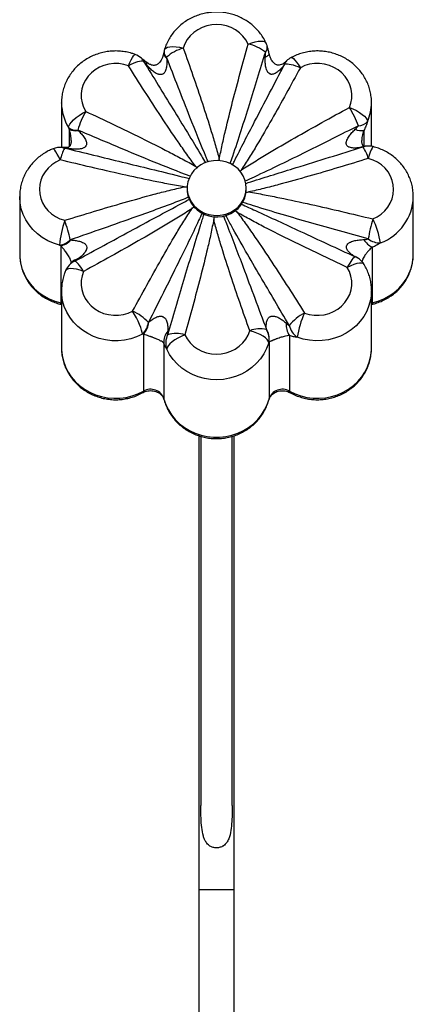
# Paper-space layout '_Posterior' of a CAD drawing. Header units: millimetres. Extents: x 61 to 361, y -728 to 828.
# Tile 2 of 3: x 111 to 311, y 50 to 550. Entities that reach past the tile are written whole.
import ezdxf

# ---------------------------------------------------------------- set-up
doc = ezdxf.new("R2010")
doc.units = ezdxf.units.MM

psp = doc.layouts.new('_Posterior')

# ---------------------------------------------------------------- linework, layer by layer
at = {"color": 7, "linetype": 'Continuous', "lineweight": 25}
for p, q in [((132.64, 508.26), (132.64, 485.5)), ((132.64, 507.99), (132.64, 508.26)), ((290.17, 486.11), (290.17, 508.26)), ((137.53, 489.07), (137.52, 489.28)), ((196.33, 465.53), (196.55, 465.06)), ((111.4, 460.54), (111.4, 431.31)), ((196.52, 465.14), (196.46, 465.27)), ((196.52, 464.9), (196.52, 464.17)), ((226.46, 462.88), (226.47, 462.85)), ((226.52, 464.17), (226.52, 464.9)), ((311.4, 431.31), (311.4, 460.54)), ((199.73, 455.22), (200.13, 455.05)), ((200.14, 455.07), (200.02, 455.12)), ((221.04, 453.32), (221.19, 453.67)), ((209.97, 450.16), (210.47, 450.34)), ((210.2, 450.26), (209.97, 450.16)), ((132.26, 435.53), (132.26, 406.47)), ((290.54, 434.78), (290.54, 406.47)), ((137.7, 426.98), (137.72, 427)), ((132.64, 412.81), (132.64, 383.59)), ((290.17, 413.08), (290.17, 412.81)), ((290.17, 383.59), (290.17, 412.81)), ((132.42, 405.76), (132.64, 405.7)), ((290.17, 405.69), (290.38, 405.76)), ((174.31, 390.71), (174.31, 361.65)), ((184.72, 385.95), (184.72, 357.64)), ((238.09, 386.7), (238.09, 357.64)), ((248.49, 389.96), (248.49, 361.65)), ((290.17, 383.24), (290.17, 383.59)), ((202.4, 339.04), (202.4, -708.09)), ((203.4, 338.7), (203.4, 151.05)), ((219.4, 151.07), (219.4, 338.76)), ((220.4, -708.09), (220.4, 339.01))]:
    psp.add_line(p, q, dxfattribs=at)
at = {"color": 8, "linetype": 'Continuous', "lineweight": 25}
for p, q in [((136.57, 494.9), (136.57, 485.88)), ((286.23, 494.14), (286.23, 486.1)), ((132.26, 406.47), (132.64, 406.37)), ((290.17, 406.37), (290.54, 406.47)), ((184.76, 357.31), (184.72, 357.64)), ((238.05, 357.31), (238.09, 357.64)), ((220.4, 108.1), (202.4, 108.1))]:
    psp.add_line(p, q, dxfattribs=at)
at = {"color": 7, "linetype": 'Continuous', "lineweight": 25, "flags": 128}
for points in [[(227.49, 538.08), (226.33, 540.18), (224.85, 542.1), (223.09, 543.81), (221.08, 545.25), (218.86, 546.41), (216.5, 547.26), (214.02, 547.78), (211.49, 547.97), (208.95, 547.81), (206.47, 547.31), (204.09, 546.48), (201.87, 545.34), (199.84, 543.91), (198.06, 542.22), (196.56, 540.31), (195.38, 538.22), (194.53, 536)], [(166.65, 527.03), (164.23, 527.75), (161.73, 528.13), (159.19, 528.18), (156.67, 527.88), (154.22, 527.24), (151.9, 526.28), (149.75, 525.02), (147.82, 523.48), (146.15, 521.7), (144.78, 519.72), (143.72, 517.56), (143.02, 515.29), (142.67, 512.95), (142.7, 510.59), (143.08, 508.25), (143.83, 505.99), (144.93, 503.86)], [(174.42, 529.21), (173.83, 529.33), (173.09, 529.33), (172.22, 529.21), (171.24, 528.98), (170.18, 528.64), (169.04, 528.19), (167.86, 527.65), (166.65, 527.03)], [(246.01, 527.79), (246.64, 527.94), (247.41, 527.97), (248.3, 527.9), (249.31, 527.73), (250.4, 527.45), (251.57, 527.08), (252.78, 526.62), (254.02, 526.07)], [(278.91, 505.85), (279.68, 508.1), (280.1, 510.43), (280.14, 512.8), (279.82, 515.14), (279.14, 517.42), (278.11, 519.58), (276.75, 521.58), (275.1, 523.37), (273.19, 524.93), (271.05, 526.21), (268.74, 527.19), (266.3, 527.85), (263.78, 528.17), (261.25, 528.15), (258.74, 527.78), (256.31, 527.09), (254.02, 526.07)], [(278.91, 505.85), (280.72, 505.1), (282.46, 504.24), (284.07, 503.31), (285.47, 502.33), (286.63, 501.34), (287.49, 500.39), (288.01, 499.51), (288.19, 498.73)], [(136.23, 495.6), (136.4, 496.4), (136.89, 497.35), (137.7, 498.41), (138.78, 499.53), (140.1, 500.68), (141.6, 501.82), (143.23, 502.89), (144.93, 503.86)], [(132.02, 479.17), (129.77, 478.08), (127.7, 476.71), (125.87, 475.07), (124.32, 473.2), (123.07, 471.14), (122.16, 468.93), (121.6, 466.62), (121.4, 464.27), (121.57, 461.91), (122.11, 459.6), (123, 457.38), (124.23, 455.31), (125.76, 453.43), (127.57, 451.77), (129.63, 450.38), (131.87, 449.27), (134.26, 448.48)], [(226.52, 464.9), (226.34, 467.03), (225.82, 469.12), (224.96, 471.1), (223.79, 472.94), (222.33, 474.59), (220.61, 476.01), (218.68, 477.17), (216.59, 478.04), (214.37, 478.61), (212.09, 478.86), (209.8, 478.77), (207.54, 478.37), (205.38, 477.64), (203.37, 476.62), (201.54, 475.33), (199.95, 473.79), (198.63, 472.04), (197.61, 470.12), (196.91, 468.08), (196.56, 465.97), (196.56, 463.83), (196.91, 461.72), (197.61, 459.68), (198.63, 457.77), (199.95, 456.02), (201.54, 454.48), (203.37, 453.18), (205.38, 452.16), (207.54, 451.44), (209.8, 451.03), (212.09, 450.95), (214.37, 451.2), (216.59, 451.76), (218.68, 452.64), (220.61, 453.8), (222.33, 455.22), (223.79, 456.87), (224.96, 458.71), (225.82, 460.69), (226.34, 462.77), (226.52, 464.9)], [(290.78, 449.21), (293.04, 450.3), (295.1, 451.67), (296.93, 453.31), (298.48, 455.18), (299.73, 457.24), (300.65, 459.45), (301.21, 461.75), (301.4, 464.11), (301.23, 466.47), (300.69, 468.78), (299.8, 471), (298.58, 473.07), (297.04, 474.95), (295.23, 476.61), (293.18, 478), (290.93, 479.11), (288.54, 479.9)], [(196.52, 464.17), (196.56, 463.1), (196.91, 460.99), (197.61, 458.95), (198.63, 457.04), (199.95, 455.29), (201.54, 453.75), (203.37, 452.45), (205.38, 451.43), (207.54, 450.71), (209.8, 450.3), (212.09, 450.22), (214.37, 450.46), (216.59, 451.03), (218.68, 451.91), (220.61, 453.07), (222.33, 454.49), (223.79, 456.14), (224.96, 457.98), (225.82, 459.96), (226.34, 462.04), (226.52, 464.17), (226.52, 464.17)], [(143.89, 422.53), (143.19, 423.62), (142.49, 424.61), (141.82, 425.49), (141.2, 426.25), (140.62, 426.85), (140.11, 427.3), (139.68, 427.58), (139.33, 427.69)], [(281.91, 429.94), (281.6, 429.79), (281.21, 429.48), (280.76, 428.99), (280.25, 428.36), (279.7, 427.57), (279.11, 426.66), (278.5, 425.64), (277.88, 424.52)], [(143.89, 422.53), (143.12, 420.28), (142.71, 417.95), (142.66, 415.58), (142.98, 413.24), (143.67, 410.96), (144.7, 408.8), (146.05, 406.8), (147.7, 405), (149.62, 403.45), (151.75, 402.17), (154.06, 401.19), (156.5, 400.53), (159.02, 400.21), (161.56, 400.23), (164.07, 400.59), (166.5, 401.29), (168.79, 402.31)], [(256.15, 401.35), (258.57, 400.63), (261.08, 400.24), (263.62, 400.2), (266.14, 400.5), (268.58, 401.14), (270.91, 402.1), (273.05, 403.36), (274.98, 404.89), (276.65, 406.68), (278.03, 408.66), (279.08, 410.81), (279.79, 413.09), (280.13, 415.43), (280.11, 417.79), (279.72, 420.13), (278.97, 422.39), (277.88, 424.52)], [(173.73, 390.56), (173.64, 391.43), (173.36, 392.58), (172.9, 393.96), (172.29, 395.52), (171.54, 397.2), (170.68, 398.93), (169.75, 400.66), (168.79, 402.31)], [(195.31, 390.3), (196.48, 388.2), (197.96, 386.28), (199.72, 384.57), (201.73, 383.13), (203.94, 381.97), (206.31, 381.12), (208.79, 380.59), (211.32, 380.41), (213.85, 380.57), (216.34, 381.07), (218.71, 381.9), (220.94, 383.04), (222.96, 384.47), (224.74, 386.16), (226.24, 388.06), (227.43, 390.16), (228.28, 392.38)], [(237.92, 386.26), (237.73, 387.02), (237.18, 387.85), (236.29, 388.71), (235.09, 389.57), (233.63, 390.4), (231.97, 391.16), (230.16, 391.83), (228.28, 392.38)], [(195.31, 390.3), (193.52, 389.51), (191.79, 388.62), (190.2, 387.65), (188.81, 386.64), (187.67, 385.63), (186.82, 384.66), (186.29, 383.77), (186.12, 382.98)], [(237.92, 386.26), (236.88, 383.41), (235.49, 380.7), (233.77, 378.15), (231.74, 375.81), (229.42, 373.71), (226.86, 371.88), (224.09, 370.33), (221.14, 369.11), (218.05, 368.21), (214.88, 367.65), (211.65, 367.45), (208.42, 367.6), (205.24, 368.1), (202.14, 368.95), (199.16, 370.12), (196.36, 371.62), (193.76, 373.41), (191.41, 375.47), (189.33, 377.78), (187.56, 380.29), (186.12, 382.98)], [(184.72, 357.64), (185.66, 354.82), (186.94, 352.12), (188.55, 349.58), (190.46, 347.22), (192.66, 345.09), (195.1, 343.21), (197.76, 341.6), (200.6, 340.28), (203.58, 339.28), (206.67, 338.6), (209.82, 338.26), (212.99, 338.26), (216.14, 338.6), (219.23, 339.28), (222.21, 340.28), (225.05, 341.6), (227.71, 343.21), (230.15, 345.09), (232.34, 347.22), (234.25, 349.58), (235.86, 352.12), (237.15, 354.82), (238.09, 357.64)]]:
    psp.add_lwpolyline(points, dxfattribs=at)
at = {"color": 8, "linetype": 'Continuous', "lineweight": 25, "flags": 128}
for points in [[(184.94, 535.17), (185.07, 535.47), (185.62, 536.02), (186.51, 536.42), (187.71, 536.67), (189.17, 536.75), (190.84, 536.66), (192.65, 536.41), (194.53, 536)], [(227.49, 538.08), (229.29, 538.72), (231.01, 539.2), (232.6, 539.5), (234, 539.6), (235.14, 539.5), (235.99, 539.21), (236.51, 538.73), (236.58, 538.6)], [(166.65, 527.03), (167.38, 528.65), (168.08, 530.06), (168.72, 531.21), (169.28, 532.07), (169.75, 532.59), (170.09, 532.76), (170.15, 532.75)], [(236.21, 531.47), (236.74, 531.74), (237.19, 532), (237.57, 532.25), (237.85, 532.49), (238.05, 532.71), (238.15, 532.92), (238.17, 533.11), (238.16, 533.13)], [(249.34, 531.26), (249.45, 531.29), (249.91, 531.17), (250.52, 530.72), (251.27, 529.95), (252.12, 528.89), (253.05, 527.58), (254.02, 526.07)], [(285.73, 485.79), (286.39, 486), (286.89, 486.11)], [(291.02, 485.93), (290.99, 485.93), (290.74, 485.74), (290.42, 485.17), (290.01, 484.27), (289.56, 483.05), (289.06, 481.58), (288.54, 479.9)], [(132.02, 479.17), (131.26, 480.77), (130.52, 482.17), (129.84, 483.31), (129.24, 484.15), (128.75, 484.66), (128.39, 484.82), (128.33, 484.81)], [(133.1, 485.46), (133.51, 485.4), (134.29, 485.22)], [(131.61, 435.85), (128.55, 436.82), (125.64, 438.11), (122.9, 439.72), (120.39, 441.61), (118.13, 443.76), (116.16, 446.14), (114.5, 448.73), (113.18, 451.47), (112.22, 454.35), (111.62, 457.3), (111.4, 460.3), (111.4, 460.67)], [(111.4, 431.31), (111.45, 429.83), (111.81, 426.9), (112.54, 424.03), (113.61, 421.25), (115.03, 418.6), (116.76, 416.13), (118.78, 413.86), (121.07, 411.82), (123.6, 410.04), (126.34, 408.54), (129.24, 407.34), (132.26, 406.47)], [(290.54, 406.47), (293.57, 407.34), (296.47, 408.54), (299.2, 410.04), (301.73, 411.82), (304.02, 413.86), (306.05, 416.13), (307.78, 418.6), (309.19, 421.25), (310.27, 424.03), (310.99, 426.9), (311.36, 429.83), (311.4, 431.31)], [(286.41, 426.08), (286.4, 426.09), (285.91, 426.52), (285.11, 426.72), (284.03, 426.71), (282.71, 426.46), (281.21, 426), (279.58, 425.35), (277.88, 424.52)], [(143.89, 422.53), (142.08, 423.14), (140.34, 423.58), (138.74, 423.84), (137.33, 423.91), (136.18, 423.79), (135.32, 423.48), (134.79, 422.99), (134.71, 422.83)], [(173.73, 390.56), (170.83, 389.23), (167.79, 388.23), (164.64, 387.56), (161.42, 387.24), (158.19, 387.28), (154.99, 387.67), (151.85, 388.4), (148.83, 389.48), (145.97, 390.87), (143.3, 392.57), (140.87, 394.55), (138.7, 396.78), (136.83, 399.23), (135.28, 401.87), (134.07, 404.66), (133.22, 407.56), (132.75, 410.54), (132.64, 412.78)], [(290.17, 412.81), (290.1, 411), (289.68, 408.02), (288.89, 405.1), (287.74, 402.29), (286.24, 399.63), (284.41, 397.14), (282.29, 394.88), (279.89, 392.86), (277.26, 391.12), (274.42, 389.67), (271.43, 388.55), (268.31, 387.76), (265.11, 387.32), (261.88, 387.23), (258.66, 387.49), (255.5, 388.1), (252.43, 389.05)], [(132.42, 405.76), (132.31, 405.93), (132.26, 406.47)], [(290.54, 406.47), (290.49, 405.93), (290.38, 405.76)], [(132.64, 383.59), (132.65, 382.68), (132.95, 379.74), (133.61, 376.85), (134.61, 374.06), (135.96, 371.38), (137.63, 368.87), (139.6, 366.56), (141.85, 364.47), (144.33, 362.64), (147.03, 361.08), (149.9, 359.83), (152.9, 358.89), (156.01, 358.28), (159.17, 358), (162.34, 358.07), (165.48, 358.48), (168.55, 359.21), (171.51, 360.28), (174.31, 361.65)], [(248.49, 361.65), (251.3, 360.28), (254.26, 359.21), (257.33, 358.48), (260.47, 358.07), (263.64, 358), (266.8, 358.28), (269.9, 358.89), (272.91, 359.83), (275.78, 361.08), (278.47, 362.64), (280.96, 364.47), (283.2, 366.56), (285.17, 368.87), (286.84, 371.38), (288.19, 374.06), (289.2, 376.85), (289.86, 379.74), (290.15, 382.68), (290.17, 383.24)], [(174.04, 360.9), (174.21, 361.09), (174.31, 361.65)], [(248.77, 360.9), (248.59, 361.09), (248.49, 361.65)]]:
    psp.add_lwpolyline(points, dxfattribs=at)
at = {"color": 7, "linetype": 'Continuous', "lineweight": 25}
for centre, radius, start, end in [((199.84, 516.14), 20.55, 104.9839, 132.2688), ((223.73, 519.03), 19.42, 49.9573, 78.8161), ((227.49, 534.43), 10, 16.5641, 24.6671), ((166.65, 523.38), 10, 48.8119, 69.5283), ((194.53, 532.34), 10, 163.5482, 168.5263), ((254.02, 522.42), 10, 117.899, 134.9751), ((240.74, 481.34), 45.36, 19.5704, 32.6964), ((190.27, 478.98), 51.72, 151.2443, 162.6756), ((140.06, 500.67), 6.35, 232.9748, 277.5939), ((283.48, 502.7), 6.16, 269.9738, 319.8659), ((139.86, 500.31), 6.33, 238.7259, 281.7912), ((285.1, 502.12), 8.06, 246.4172, 278.1066), ((132.02, 475.51), 10, 83.8072, 111.7003), ((272.02, 475.63), 17.06, 14.4635, 36.5052), ((288.54, 476.24), 10, 75.647, 99.5102), ((151.33, 475.38), 19.67, 150.0056, 168.908), ((194.56, 429.24), 63.29, 162.2959, 173.9986), ((63.62, 423.18), 75.04, 11.802, 19.7033), ((380.49, 423.91), 93.21, 164.2512, 170.6751), ((253.2, 430.37), 42.04, 9.0642, 26.6192), ((130.27, 445.49), 9.73, 277.9227, 314.3395), ((130.24, 444.99), 9.68, 282.052, 317.8212), ((295.19, 444.15), 10.46, 211.3755, 243.6149), ((294.46, 446.75), 9.75, 232.4535, 271.4894), ((143.89, 418.88), 10, 136.9373, 156.6923), ((277.88, 420.87), 10, 31.4252, 50.9629), ((159.59, 381.15), 23.07, 41.783, 66.4932), ((267.19, 379.84), 24.17, 117.1669, 141.0947), ((296.46, 382.43), 44.53, 154.8614, 171.4472), ((166.75, 397.91), 10.14, 313.5457, 352.1407), ((167.13, 397.56), 9.92, 316.395, 355.0762), ((256.18, 395.4), 9.42, 175.1742, 215.2878), ((192.49, 386.94), 7.84, 138.7226, 187.2627), ((190.89, 376.84), 14.17, 71.8148, 107.6909), ((233.43, 379.47), 13.9, 76.0503, 111.7755), ((229.18, 388.29), 9.04, 349.9288, 33.1133), ((228.75, 388.16), 9.36, 348.3045, 30.8911), ((258.56, 397.57), 10.49, 194.0567, 234.2697), ((195.39, 386.08), 9.78, 154.2327, 198.4644), ((177.91, 355.49), 7.14, 17.5577, 120.271), ((244.89, 355.49), 7.14, 59.729, 162.4423)]:
    psp.add_arc(centre, radius, start, end, dxfattribs=at)
at = {"color": 8, "linetype": 'Continuous', "lineweight": 25}
for centre, radius, start, end in [((233.43, 536.41), 3.75, 318.0245, 13.4592), ((170.3, 527.58), 4.43, 21.5487, 48.5478), ((187.55, 533.52), 2.95, 177.115, 239.4437), ((188, 533.98), 3.29, 173.8778, 232.9764), ((174.25, 527.75), 1.79, 348.5066, 44.913), ((248.85, 527.02), 3.1, 135.5329, 171.1703), ((249.51, 526.98), 3.59, 135.5568, 166.8546), ((156.86, 508.3), 24.22, 180.7271, 211.6238), ((266.13, 508.27), 24.04, 336.6052, 0.0407), ((287.46, 480.92), 5.21, 98.0634, 113.4312), ((134.66, 481.91), 3.52, 57.5629, 89.0797), ((285.76, 461.03), 25.65, 290.4281, 358.5827), ((143.11, 419.61), 8.93, 115.0558, 136.9053), ((142.27, 422.8), 6.19, 102.4803, 137.0054), ((279.09, 422.73), 7.79, 49.7218, 70.8561), ((278.98, 422.22), 8.26, 50.9864, 69.2063)]:
    psp.add_arc(centre, radius, start, end, dxfattribs=at)
at = {"color": 7, "linetype": 'Continuous', "lineweight": 25}
for points, knots in [([(236.58, 538.6), (236.3, 539.17), (235.61, 540.59), (234.26, 542.74), (232.49, 544.99), (230.47, 547.04), (228.24, 548.88), (225.81, 550.48), (223.21, 551.83), (220.47, 552.9), (217.63, 553.68), (214.71, 554.18), (211.74, 554.36), (208.77, 554.25), (205.83, 553.82), (202.95, 553.1), (200.16, 552.08), (197.51, 550.78), (195.02, 549.21), (192.72, 547.39), (190.64, 545.35), (188.8, 543.1), (187.23, 540.68), (185.97, 538.16), (185.28, 536.3), (184.98, 535.31), (184.94, 535.17)], [0, 0, 0, 0, 0.029023, 0.072358, 0.115752, 0.159254, 0.202875, 0.246616, 0.290476, 0.334448, 0.37852, 0.422679, 0.466911, 0.511199, 0.555523, 0.599861, 0.644193, 0.688497, 0.732751, 0.776931, 0.821017, 0.86499, 0.908837, 0.952551, 0.993627, 1, 1, 1, 1]), ([(194.53, 536), (196.19, 531.32), (197.83, 526.64), (201.06, 517.26), (202.66, 512.56), (205.78, 503.15), (207.3, 498.44), (209.48, 491.33), (210.19, 488.96), (211.55, 484.2), (212.2, 481.81), (212.8, 479.42)], [0, 0, 0, 0, 0.25, 0.25, 0.5, 0.5, 0.75, 0.75, 0.875, 0.875, 1, 1, 1, 1]), ([(212.8, 479.42), (213.26, 481.89), (213.77, 484.36), (214.84, 489.28), (215.4, 491.73), (217.13, 499.09), (218.35, 503.98), (220.87, 513.75), (222.16, 518.62), (224.8, 528.36), (226.14, 533.22), (227.49, 538.08)], [0, 0, 0, 0, 0.125, 0.125, 0.25, 0.25, 0.5, 0.5, 0.75, 0.75, 1, 1, 1, 1]), ([(238.15, 533.12), (238.08, 533.46), (237.88, 534.45), (237.49, 535.87), (237.2, 536.85), (237.08, 537.27)], [0, 0, 0, 0, 0.234789, 0.675339, 1, 1, 1, 1]), ([(170.15, 532.75), (169.55, 532.95), (168.03, 533.49), (165.5, 534.09), (162.56, 534.5), (159.59, 534.59), (156.62, 534.38), (153.7, 533.87), (150.84, 533.06), (148.09, 531.95), (145.48, 530.57), (143.04, 528.92), (140.81, 527.04), (138.8, 524.93), (137.04, 522.63), (135.55, 520.16), (134.36, 517.56), (133.46, 514.85), (132.89, 512.07), (132.62, 509.77), (132.66, 508.4), (132.68, 507.98)], [0, 0, 0, 0, 0.035569, 0.090995, 0.146498, 0.202087, 0.257739, 0.313428, 0.369128, 0.424811, 0.480452, 0.53602, 0.591488, 0.64683, 0.702024, 0.757056, 0.811921, 0.866622, 0.921174, 0.975602, 1, 1, 1, 1]), ([(175.53, 529), (175.33, 529.17), (174.8, 529.61), (174.08, 530.19), (173.49, 530.68), (173.31, 530.84), (173.26, 530.89)], [0, 0, 0, 0, 0.227037, 0.601584, 0.895541, 1, 1, 1, 1]), ([(184.59, 533.67), (184.48, 533.15), (184.25, 532.1), (183.68, 530.62), (182.97, 529.36), (182.24, 528.45), (181.52, 527.86), (180.91, 527.5), (180.31, 527.29), (179.66, 527.2), (178.81, 527.27), (177.72, 527.6), (176.57, 528.19), (175.83, 528.79), (175.53, 529.03)], [0, 0, 0, 0, 0.12263, 0.246293, 0.33975, 0.422426, 0.475875, 0.51468, 0.553096, 0.610273, 0.684128, 0.785161, 0.910949, 1, 1, 1, 1]), ([(186.05, 530.97), (186.1, 530.2), (186.14, 529.42), (186.12, 527.88), (186.07, 527.11), (185.89, 525.95), (185.81, 525.57), (185.6, 524.83), (185.46, 524.47), (185.2, 523.95), (185.1, 523.78), (184.87, 523.46), (184.75, 523.31), (184.46, 523.04), (184.31, 522.93), (183.97, 522.73), (183.79, 522.66), (183.22, 522.51), (182.82, 522.51), (182.24, 522.6), (182.05, 522.65), (181.68, 522.77), (181.5, 522.84), (180.97, 523.07), (180.62, 523.25), (179.96, 523.67), (179.64, 523.89), (178.72, 524.6), (178.14, 525.12), (177.04, 526.22), (176.52, 526.8), (176.01, 527.39)], [0, 0, 0, 0, 0.125, 0.125, 0.25, 0.25, 0.3125, 0.3125, 0.375, 0.375, 0.40625, 0.40625, 0.4375, 0.4375, 0.46875, 0.46875, 0.5, 0.5, 0.5625, 0.5625, 0.59375, 0.59375, 0.625, 0.625, 0.6875, 0.6875, 0.75, 0.75, 0.875, 0.875, 1, 1, 1, 1]), ([(184.73, 534.32), (184.69, 534.13), (184.64, 533.91), (184.6, 533.68), (184.6, 533.66)], [0, 0, 0, 0, 0.913272, 1, 1, 1, 1]), ([(245.79, 527.49), (245.33, 526.87), (244.84, 526.27), (243.8, 525.14), (243.25, 524.59), (242.34, 523.86), (242.03, 523.63), (241.38, 523.23), (241.04, 523.05), (240.49, 522.84), (240.3, 522.78), (239.92, 522.69), (239.73, 522.67), (239.34, 522.66), (239.15, 522.67), (238.78, 522.76), (238.59, 522.82), (238.08, 523.09), (237.79, 523.35), (237.43, 523.81), (237.33, 523.97), (237.14, 524.3), (237.06, 524.47), (236.83, 525), (236.71, 525.36), (236.51, 526.11), (236.44, 526.49), (236.25, 527.62), (236.19, 528.39), (236.15, 529.93), (236.16, 530.7), (236.21, 531.47)], [0, 0, 0, 0, 0.125, 0.125, 0.25, 0.25, 0.3125, 0.3125, 0.375, 0.375, 0.40625, 0.40625, 0.4375, 0.4375, 0.46875, 0.46875, 0.5, 0.5, 0.5625, 0.5625, 0.59375, 0.59375, 0.625, 0.625, 0.6875, 0.6875, 0.75, 0.75, 0.875, 0.875, 1, 1, 1, 1]), ([(236.21, 531.47), (236.23, 531.88), (236.24, 532.28), (236.25, 533.09), (236.24, 533.49), (236.22, 533.9)], [0, 0, 0, 0, 0.5, 0.5, 1, 1, 1, 1]), ([(246.63, 529.19), (246.46, 529.03), (245.96, 528.55), (244.98, 527.88), (243.84, 527.43), (242.96, 527.3), (242.19, 527.39), (241.56, 527.64), (240.92, 528.03), (240.25, 528.66), (239.53, 529.58), (238.87, 530.83), (238.39, 532.06), (238.25, 532.88), (238.2, 533.13)], [0, 0, 0, 0, 0.072756, 0.219532, 0.349048, 0.455226, 0.528454, 0.569173, 0.610677, 0.670841, 0.74023, 0.834083, 0.948151, 1, 1, 1, 1]), ([(290.16, 508.29), (290.17, 508.31), (290.22, 509.27), (290.03, 511.18), (289.57, 513.96), (288.78, 516.67), (287.69, 519.29), (286.32, 521.78), (284.67, 524.11), (282.78, 526.27), (280.65, 528.22), (278.32, 529.94), (275.8, 531.42), (273.13, 532.63), (270.34, 533.56), (267.45, 534.2), (264.5, 534.54), (261.53, 534.58), (258.57, 534.31), (255.65, 533.73), (252.82, 532.86), (250.73, 531.97), (249.6, 531.39), (249.34, 531.26)], [0, 0, 0, 0, 0.001187, 0.052297, 0.103363, 0.154419, 0.205504, 0.256653, 0.307897, 0.359259, 0.410757, 0.462396, 0.514178, 0.566096, 0.618141, 0.670297, 0.722547, 0.774873, 0.827256, 0.879667, 0.932084, 0.98448, 1, 1, 1, 1]), ([(200.83, 475.88), (199.27, 477.93), (197.76, 480.01), (194.77, 484.19), (193.3, 486.3), (188.94, 492.64), (186.09, 496.9), (180.45, 505.46), (177.66, 509.76), (172.13, 518.38), (169.38, 522.7), (166.65, 527.03)], [0, 0, 0, 0, 0.125, 0.125, 0.25, 0.25, 0.5, 0.5, 0.75, 0.75, 1, 1, 1, 1]), ([(176.01, 527.39), (175.75, 527.7), (175.48, 528.01), (174.95, 528.61), (174.68, 528.91), (174.42, 529.21)], [0, 0, 0, 0, 0.5, 0.5, 1, 1, 1, 1]), ([(254.02, 526.07), (251.64, 521.67), (249.24, 517.28), (244.41, 508.52), (241.97, 504.15), (237.02, 495.44), (234.52, 491.11), (230.66, 484.65), (229.36, 482.51), (226.71, 478.25), (225.36, 476.13), (223.96, 474.04)], [0, 0, 0, 0, 0.25, 0.25, 0.5, 0.5, 0.75, 0.75, 0.875, 0.875, 1, 1, 1, 1]), ([(247.1, 529.64), (246.97, 529.51), (246.83, 529.37), (246.65, 529.2), (246.64, 529.19)], [0, 0, 0, 0, 0.940462, 1, 1, 1, 1]), ([(223.96, 474.04), (226.16, 475.48), (228.4, 476.89), (232.89, 479.67), (235.15, 481.04), (241.96, 485.1), (246.54, 487.75), (255.74, 493), (260.36, 495.6), (269.62, 500.75), (274.26, 503.3), (278.91, 505.85)], [0, 0, 0, 0, 0.125, 0.125, 0.25, 0.25, 0.5, 0.5, 0.75, 0.75, 1, 1, 1, 1]), ([(144.93, 503.86), (149.65, 501.64), (154.37, 499.41), (163.78, 494.91), (168.47, 492.64), (177.83, 488.04), (182.49, 485.7), (189.42, 482.12), (191.73, 480.9), (196.3, 478.44), (198.58, 477.18), (200.83, 475.88)], [0, 0, 0, 0, 0.25, 0.25, 0.5, 0.5, 0.75, 0.75, 0.875, 0.875, 1, 1, 1, 1]), ([(281.87, 494.74), (282.17, 495.02), (282.45, 495.31), (282.99, 495.91), (283.24, 496.22), (283.48, 496.54)], [0, 0, 0, 0, 0.5, 0.5, 1, 1, 1, 1]), ([(288.19, 498.73), (287.94, 497.96), (287.66, 497.18), (287.01, 495.65), (286.64, 494.89), (286.23, 494.14)], [0, 0, 0, 0, 0.5, 0.5, 1, 1, 1, 1]), ([(141.15, 494.11), (141.7, 493.57), (142.23, 493.01), (143.25, 491.85), (143.73, 491.24), (144.38, 490.27), (144.58, 489.94), (144.93, 489.25), (145.09, 488.9), (145.26, 488.34), (145.3, 488.15), (145.36, 487.77), (145.38, 487.58), (145.37, 487.19), (145.34, 487.01), (145.24, 486.65), (145.16, 486.47), (144.87, 485.99), (144.6, 485.73), (144.13, 485.42), (143.97, 485.33), (143.63, 485.17), (143.46, 485.11), (142.93, 484.93), (142.57, 484.84), (141.83, 484.72), (141.45, 484.67), (140.33, 484.6), (139.58, 484.6), (138.06, 484.69), (137.31, 484.77), (136.55, 484.88)], [0, 0, 0, 0, 0.125, 0.125, 0.25, 0.25, 0.3125, 0.3125, 0.375, 0.375, 0.40625, 0.40625, 0.4375, 0.4375, 0.46875, 0.46875, 0.5, 0.5, 0.5625, 0.5625, 0.59375, 0.59375, 0.625, 0.625, 0.6875, 0.6875, 0.75, 0.75, 0.875, 0.875, 1, 1, 1, 1]), ([(285.39, 485.7), (284.68, 485.54), (283.96, 485.4), (282.51, 485.23), (281.77, 485.18), (280.67, 485.22), (280.31, 485.26), (279.6, 485.37), (279.25, 485.46), (278.74, 485.66), (278.58, 485.74), (278.27, 485.92), (278.12, 486.02), (277.85, 486.26), (277.74, 486.4), (277.54, 486.7), (277.47, 486.87), (277.31, 487.39), (277.3, 487.77), (277.38, 488.33), (277.42, 488.52), (277.52, 488.88), (277.59, 489.06), (277.8, 489.59), (277.97, 489.94), (278.36, 490.61), (278.57, 490.94), (279.23, 491.89), (279.72, 492.49), (280.76, 493.65), (281.3, 494.2), (281.87, 494.74)], [0, 0, 0, 0, 0.125, 0.125, 0.25, 0.25, 0.3125, 0.3125, 0.375, 0.375, 0.40625, 0.40625, 0.4375, 0.4375, 0.46875, 0.46875, 0.5, 0.5, 0.5625, 0.5625, 0.59375, 0.59375, 0.625, 0.625, 0.6875, 0.6875, 0.75, 0.75, 0.875, 0.875, 1, 1, 1, 1]), ([(134.72, 485.43), (134.63, 485.43), (134.23, 485.43), (133.69, 485.43), (133.24, 485.45), (133.05, 485.46), (133.09, 485.46), (133.1, 485.46)], [0, 0, 0, 0, 0.103298, 0.464905, 0.751367, 0.98277, 1, 1, 1, 1]), ([(137.57, 489.07), (137.56, 488.79), (137.54, 488.19), (137.38, 487.38), (137.18, 486.75), (136.97, 486.34), (136.76, 486.04), (136.53, 485.83), (136.29, 485.67), (135.7, 485.5), (135.19, 485.42), (134.79, 485.44), (134.7, 485.44)], [0, 0, 0, 0, 0.068029, 0.14782, 0.2081, 0.268464, 0.352016, 0.446969, 0.667403, 0.817903, 0.959302, 1, 1, 1, 1]), ([(286.73, 486.08), (286.71, 486.08), (286.59, 486.06), (286.23, 486.08), (286.1, 486.13), (286.02, 486.18), (285.91, 486.29), (285.72, 486.56), (285.52, 487.02), (285.34, 487.68), (285.24, 488.36), (285.24, 488.83), (285.25, 488.97)], [0, 0, 0, 0, 0.039399, 0.227884, 0.468197, 0.606127, 0.699837, 0.783773, 0.841298, 0.899235, 0.968593, 1, 1, 1, 1]), ([(286.92, 486.11), (286.9, 486.11), (286.88, 486.1), (286.74, 486.08), (286.73, 486.08)], [0, 0, 0, 0, 0.9417088, 1, 1, 1, 1]), ([(311.38, 460.39), (311.37, 461.15), (311.36, 462.85), (310.96, 465.47), (310.26, 468.2), (309.26, 470.85), (307.96, 473.38), (306.39, 475.76), (304.56, 477.97), (302.5, 479.98), (300.22, 481.76), (297.75, 483.31), (295.12, 484.59), (292.85, 485.43), (291.46, 485.81), (291.02, 485.93)], [0, 0, 0, 0, 0.06531, 0.146237, 0.22713, 0.308052, 0.389061, 0.470208, 0.551534, 0.633066, 0.714822, 0.796805, 0.879008, 0.961416, 1, 1, 1, 1]), ([(128.33, 484.81), (127.74, 484.56), (126.26, 483.93), (123.98, 482.68), (121.56, 481.01), (119.35, 479.1), (117.36, 476.97), (115.63, 474.65), (114.18, 472.17), (113.01, 469.55), (112.14, 466.83), (111.61, 464.05), (111.38, 461.98), (111.42, 460.86), (111.43, 460.68)], [0, 0, 0, 0, 0.05973, 0.152866, 0.245965, 0.338891, 0.431601, 0.524061, 0.616247, 0.708153, 0.799787, 0.891175, 0.98236, 1, 1, 1, 1]), ([(136.55, 484.88), (136.15, 484.94), (135.76, 484.99), (135.01, 485.1), (134.64, 485.15), (134.29, 485.22)], [0, 0, 0, 0, 0.5, 0.5, 1, 1, 1, 1]), ([(195.04, 465.49), (192.39, 465.92), (189.74, 466.39), (184.45, 467.38), (181.81, 467.91), (173.91, 469.52), (168.66, 470.66), (158.17, 473), (152.93, 474.2), (142.47, 476.66), (137.24, 477.91), (132.02, 479.17)], [0, 0, 0, 0, 0.125, 0.125, 0.25, 0.25, 0.5, 0.5, 0.75, 0.75, 1, 1, 1, 1]), ([(212.82, 478.73), (212.82, 478.95), (212.81, 479.18), (212.8, 479.41), (212.8, 479.42)], [0, 0, 0, 0, 0.956555, 1, 1, 1, 1]), ([(288.54, 479.9), (283.52, 478.35), (278.49, 476.83), (268.41, 473.81), (263.37, 472.33), (253.26, 469.43), (248.19, 468.01), (240.56, 465.98), (238.01, 465.32), (232.9, 464.05), (230.34, 463.45), (227.76, 462.89)], [0, 0, 0, 0, 0.25, 0.25, 0.5, 0.5, 0.75, 0.75, 0.875, 0.875, 1, 1, 1, 1]), ([(223.31, 473.4), (223.52, 473.6), (223.74, 473.81), (223.95, 474.03), (223.96, 474.04)], [0, 0, 0, 0, 0.96607, 1, 1, 1, 1]), ([(134.26, 448.48), (139.29, 450.02), (144.32, 451.55), (154.39, 454.57), (159.43, 456.05), (169.55, 458.95), (174.61, 460.37), (182.24, 462.4), (184.79, 463.06), (189.9, 464.32), (192.47, 464.93), (195.04, 465.49)], [0, 0, 0, 0, 0.25, 0.25, 0.5, 0.5, 0.75, 0.75, 0.875, 0.875, 1, 1, 1, 1]), ([(226.47, 462.85), (226.89, 462.86), (227.31, 462.87), (227.73, 462.89), (227.74, 462.89), (227.75, 462.89), (227.76, 462.89)], [0, 0, 0, 0, 0.001258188, 0.001258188, 0.001258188, 0.001290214, 0.001290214, 0.001290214, 0.001290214]), ([(227.76, 462.89), (230.42, 462.46), (233.07, 461.99), (238.36, 460.99), (240.99, 460.47), (248.9, 458.86), (254.15, 457.72), (264.64, 455.38), (269.88, 454.17), (280.34, 451.72), (285.56, 450.47), (290.78, 449.21)], [0, 0, 0, 0, 0.125, 0.125, 0.25, 0.25, 0.5, 0.5, 0.75, 0.75, 1, 1, 1, 1]), ([(198.85, 454.34), (196.64, 452.9), (194.41, 451.49), (189.92, 448.71), (187.66, 447.34), (180.84, 443.28), (176.26, 440.63), (167.07, 435.38), (162.45, 432.78), (153.19, 427.63), (148.55, 425.08), (143.89, 422.53)], [0, 0, 0, 0, 0.125, 0.125, 0.25, 0.25, 0.5, 0.5, 0.75, 0.75, 1, 1, 1, 1]), ([(168.79, 402.31), (171.17, 406.71), (173.57, 411.1), (178.4, 419.86), (180.84, 424.23), (185.78, 432.94), (188.29, 437.27), (192.14, 443.73), (193.44, 445.87), (196.1, 450.13), (197.45, 452.25), (198.85, 454.34)], [0, 0, 0, 0, 0.25, 0.25, 0.5, 0.5, 0.75, 0.75, 0.875, 0.875, 1, 1, 1, 1]), ([(221.04, 453.32), (221.35, 453.06), (221.65, 452.79), (221.96, 452.52), (221.96, 452.51), (221.97, 452.51), (221.98, 452.5)], [0, 0, 0, 0, 0.001258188, 0.001258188, 0.001258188, 0.001290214, 0.001290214, 0.001290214, 0.001290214]), ([(221.98, 452.5), (223.53, 450.45), (225.05, 448.37), (228.03, 444.19), (229.5, 442.08), (233.87, 435.74), (236.72, 431.48), (242.35, 422.92), (245.14, 418.62), (250.67, 410), (253.42, 405.68), (256.15, 401.35)], [0, 0, 0, 0, 0.125, 0.125, 0.25, 0.25, 0.5, 0.5, 0.75, 0.75, 1, 1, 1, 1]), ([(277.88, 424.52), (273.15, 426.74), (268.44, 428.97), (259.03, 433.47), (254.33, 435.74), (244.98, 440.34), (240.32, 442.67), (233.38, 446.26), (231.08, 447.47), (226.5, 449.94), (224.23, 451.2), (221.98, 452.5)], [0, 0, 0, 0, 0.25, 0.25, 0.5, 0.5, 0.75, 0.75, 0.875, 0.875, 1, 1, 1, 1]), ([(210, 448.96), (209.54, 446.49), (209.04, 444.02), (207.97, 439.1), (207.41, 436.64), (205.68, 429.29), (204.45, 424.4), (201.94, 414.63), (200.64, 409.76), (198.01, 400.02), (196.67, 395.16), (195.31, 390.3)], [0, 0, 0, 0, 0.125, 0.125, 0.25, 0.25, 0.5, 0.5, 0.75, 0.75, 1, 1, 1, 1]), ([(209.97, 450.16), (209.98, 449.77), (209.99, 449.38), (210, 448.99), (210, 448.98), (210, 448.97), (210, 448.96)], [0, 0, 0, 0, 0.001258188, 0.001258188, 0.001258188, 0.001290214, 0.001290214, 0.001290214, 0.001290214]), ([(228.28, 392.38), (226.62, 397.06), (224.98, 401.74), (221.74, 411.12), (220.14, 415.81), (217.03, 425.23), (215.5, 429.94), (213.33, 437.05), (212.62, 439.42), (211.26, 444.18), (210.6, 446.56), (210, 448.96)], [0, 0, 0, 0, 0.25, 0.25, 0.5, 0.5, 0.75, 0.75, 0.875, 0.875, 1, 1, 1, 1]), ([(137.41, 438.5), (138.13, 438.44), (138.85, 438.36), (140.3, 438.15), (141.03, 438.02), (142.13, 437.72), (142.49, 437.6), (143.21, 437.33), (143.56, 437.17), (144.06, 436.87), (144.23, 436.76), (144.54, 436.53), (144.69, 436.39), (144.95, 436.11), (145.07, 435.96), (145.26, 435.63), (145.34, 435.45), (145.5, 434.93), (145.51, 434.56), (145.43, 434.04), (145.39, 433.87), (145.28, 433.55), (145.22, 433.39), (145.01, 432.93), (144.83, 432.64), (144.45, 432.07), (144.24, 431.81), (143.57, 431.04), (143.08, 430.57), (142.05, 429.67), (141.5, 429.25), (140.93, 428.85)], [0, 0, 0, 0, 0.125, 0.125, 0.25, 0.25, 0.3125, 0.3125, 0.375, 0.375, 0.40625, 0.40625, 0.4375, 0.4375, 0.46875, 0.46875, 0.5, 0.5, 0.5625, 0.5625, 0.59375, 0.59375, 0.625, 0.625, 0.6875, 0.6875, 0.75, 0.75, 0.875, 0.875, 1, 1, 1, 1]), ([(281.65, 430.09), (281.11, 430.41), (280.57, 430.76), (279.56, 431.53), (279.08, 431.95), (278.43, 432.67), (278.23, 432.92), (277.87, 433.45), (277.72, 433.73), (277.55, 434.19), (277.5, 434.35), (277.44, 434.67), (277.43, 434.84), (277.44, 435.18), (277.47, 435.35), (277.57, 435.68), (277.64, 435.85), (277.93, 436.32), (278.21, 436.6), (278.67, 436.95), (278.84, 437.06), (279.17, 437.26), (279.35, 437.35), (279.87, 437.59), (280.24, 437.73), (280.98, 437.97), (281.35, 438.07), (282.47, 438.33), (283.23, 438.45), (284.74, 438.62), (285.5, 438.68), (286.26, 438.7)], [0, 0, 0, 0, 0.125, 0.125, 0.25, 0.25, 0.3125, 0.3125, 0.375, 0.375, 0.40625, 0.40625, 0.4375, 0.4375, 0.46875, 0.46875, 0.5, 0.5, 0.5625, 0.5625, 0.59375, 0.59375, 0.625, 0.625, 0.6875, 0.6875, 0.75, 0.75, 0.875, 0.875, 1, 1, 1, 1]), ([(286.26, 438.7), (286.65, 438.72), (287.04, 438.75), (287.8, 438.85), (288.17, 438.92), (288.51, 439.01)], [0, 0, 0, 0, 0.5, 0.5, 1, 1, 1, 1]), ([(294.71, 437), (294.1, 436.56), (293.44, 436.15), (292.05, 435.41), (291.31, 435.07), (290.54, 434.78)], [0, 0, 0, 0, 0.5, 0.5, 1, 1, 1, 1]), ([(111.43, 431.2), (111.43, 430.95), (111.39, 429.76), (111.63, 427.63), (112.18, 424.87), (113.06, 422.18), (114.22, 419.59), (115.67, 417.14), (117.38, 414.85), (119.34, 412.75), (121.53, 410.86), (123.91, 409.2), (126.48, 407.8), (129.14, 406.68), (131.15, 406.06), (132.24, 405.8), (132.42, 405.76)], [0, 0, 0, 0, 0.021379, 0.101437, 0.181437, 0.261438, 0.3415, 0.421676, 0.502012, 0.582542, 0.663288, 0.744257, 0.825448, 0.906849, 0.984473, 1, 1, 1, 1]), ([(290.38, 405.76), (290.99, 405.91), (292.56, 406.31), (295.01, 407.2), (297.67, 408.49), (300.17, 410.05), (302.48, 411.85), (304.57, 413.89), (306.42, 416.12), (308, 418.54), (309.3, 421.1), (310.31, 423.77), (310.99, 426.53), (311.37, 429.09), (311.37, 430.72), (311.37, 431.41)], [0, 0, 0, 0, 0.052068, 0.133637, 0.215214, 0.2967, 0.378053, 0.459234, 0.540209, 0.620952, 0.701451, 0.781706, 0.861734, 0.941566, 1, 1, 1, 1]), ([(137.74, 427.02), (137.64, 426.91), (137.32, 426.56), (136.94, 426.11), (136.66, 425.79), (136.53, 425.65), (136.56, 425.68), (136.56, 425.68)], [0, 0, 0, 0, 0.162448, 0.520901, 0.790756, 0.997492, 1, 1, 1, 1]), ([(140.93, 428.85), (140.64, 428.63), (140.35, 428.43), (139.81, 428.04), (139.56, 427.86), (139.33, 427.69)], [0, 0, 0, 0, 0.5, 0.5, 1, 1, 1, 1]), ([(284.15, 428.65), (284.16, 428.65), (284.18, 428.63), (284.13, 428.67), (284.11, 428.69)], [0, 0, 0, 0, 0.53532, 1, 1, 1, 1]), ([(290.13, 413.09), (290.13, 413.61), (290.13, 415.07), (289.78, 417.45), (289.12, 420.2), (288.14, 422.85), (287.18, 424.8), (286.55, 425.85), (286.41, 426.08)], [0, 0, 0, 0, 0.1138766, 0.3203361, 0.5266935, 0.7331071, 0.9397276, 1, 1, 1, 1]), ([(134.71, 422.83), (134.47, 422.25), (133.88, 420.78), (133.2, 418.34), (132.72, 415.57), (132.67, 413.7), (132.64, 412.78)], [0, 0, 0, 0, 0.183895, 0.458529, 0.732724, 1, 1, 1, 1]), ([(177.02, 396.71), (177.48, 397.1), (177.96, 397.5), (179, 398.24), (179.56, 398.6), (180.46, 399.08), (180.78, 399.22), (181.43, 399.48), (181.77, 399.58), (182.32, 399.69), (182.5, 399.72), (182.88, 399.75), (183.08, 399.75), (183.46, 399.71), (183.65, 399.68), (184.03, 399.57), (184.21, 399.5), (184.72, 399.23), (185.02, 398.98), (185.37, 398.57), (185.48, 398.42), (185.67, 398.13), (185.75, 397.98), (185.98, 397.52), (186.1, 397.21), (186.29, 396.58), (186.37, 396.26), (186.55, 395.3), (186.61, 394.67), (186.66, 393.39), (186.64, 392.75), (186.6, 392.11)], [0, 0, 0, 0, 0.125, 0.125, 0.25, 0.25, 0.3125, 0.3125, 0.375, 0.375, 0.40625, 0.40625, 0.4375, 0.4375, 0.46875, 0.46875, 0.5, 0.5, 0.5625, 0.5625, 0.59375, 0.59375, 0.625, 0.625, 0.6875, 0.6875, 0.75, 0.75, 0.875, 0.875, 1, 1, 1, 1]), ([(236.76, 393.23), (236.7, 393.78), (236.67, 394.34), (236.69, 395.5), (236.74, 396.09), (236.92, 396.99), (237, 397.29), (237.21, 397.87), (237.34, 398.16), (237.61, 398.58), (237.71, 398.72), (237.93, 398.98), (238.06, 399.1), (238.34, 399.33), (238.5, 399.43), (238.83, 399.6), (239.02, 399.66), (239.58, 399.81), (239.98, 399.82), (240.56, 399.77), (240.75, 399.74), (241.13, 399.67), (241.31, 399.62), (241.84, 399.46), (242.18, 399.32), (242.85, 399.02), (243.16, 398.85), (244.08, 398.32), (244.66, 397.93), (245.76, 397.1), (246.29, 396.66), (246.79, 396.19)], [0, 0, 0, 0, 0.125, 0.125, 0.25, 0.25, 0.3125, 0.3125, 0.375, 0.375, 0.40625, 0.40625, 0.4375, 0.4375, 0.46875, 0.46875, 0.5, 0.5, 0.5625, 0.5625, 0.59375, 0.59375, 0.625, 0.625, 0.6875, 0.6875, 0.75, 0.75, 0.875, 0.875, 1, 1, 1, 1]), ([(246.79, 396.19), (247.06, 395.95), (247.33, 395.73), (247.86, 395.33), (248.12, 395.16), (248.38, 395.02)], [0, 0, 0, 0, 0.5, 0.5, 1, 1, 1, 1]), ([(184.72, 385.95), (184.61, 386.11), (184.46, 386.27), (184.04, 386.6), (183.78, 386.77), (183.26, 387.08), (183.06, 387.19), (182.6, 387.42), (182.34, 387.55), (181.74, 387.83), (181.4, 387.98), (180.84, 388.21), (180.65, 388.29), (180.27, 388.45), (180.08, 388.52), (179.71, 388.67), (179.52, 388.74), (179.16, 388.88), (178.99, 388.95), (178.65, 389.08), (178.49, 389.14), (178.18, 389.25), (178.03, 389.31), (177.6, 389.46), (177.34, 389.56), (176.84, 389.74), (176.61, 389.82), (175.95, 390.06), (175.57, 390.2), (174.89, 390.47), (174.58, 390.59), (174.31, 390.71)], [0, 0, 0, 0, 0.125, 0.125, 0.25, 0.25, 0.3125, 0.3125, 0.375, 0.375, 0.4375, 0.4375, 0.46875, 0.46875, 0.5, 0.5, 0.53125, 0.53125, 0.5625, 0.5625, 0.59375, 0.59375, 0.625, 0.625, 0.6875, 0.6875, 0.75, 0.75, 0.875, 0.875, 1, 1, 1, 1]), ([(186.6, 392.11), (186.58, 391.78), (186.56, 391.46), (186.56, 390.86), (186.57, 390.58), (186.59, 390.34)], [0, 0, 0, 0, 0.5, 0.5, 1, 1, 1, 1]), ([(186.12, 382.98), (185.85, 383.36), (185.6, 383.8), (185.13, 384.8), (184.91, 385.35), (184.72, 385.95)], [0, 0, 0, 0, 0.5, 0.5, 1, 1, 1, 1]), ([(248.49, 389.96), (248.1, 389.93), (247.69, 389.87), (246.78, 389.69), (246.29, 389.57), (245.44, 389.35), (245.14, 389.26), (244.5, 389.08), (244.16, 388.97), (243.42, 388.73), (243.04, 388.6), (242.45, 388.4), (242.25, 388.33), (241.88, 388.19), (241.7, 388.13), (241.35, 388), (241.19, 387.94), (240.88, 387.82), (240.74, 387.76), (240.47, 387.66), (240.35, 387.61), (240.12, 387.51), (240.01, 387.47), (239.71, 387.34), (239.53, 387.27), (239.22, 387.14), (239.09, 387.08), (238.73, 386.93), (238.55, 386.85), (238.27, 386.74), (238.17, 386.71), (238.09, 386.7)], [0, 0, 0, 0, 0.125, 0.125, 0.25, 0.25, 0.3125, 0.3125, 0.375, 0.375, 0.4375, 0.4375, 0.46875, 0.46875, 0.5, 0.5, 0.53125, 0.53125, 0.5625, 0.5625, 0.59375, 0.59375, 0.625, 0.625, 0.6875, 0.6875, 0.75, 0.75, 0.875, 0.875, 1, 1, 1, 1]), ([(252.43, 389.05), (251.81, 389.09), (251.17, 389.18), (249.85, 389.49), (249.17, 389.7), (248.49, 389.96)], [0, 0, 0, 0, 0.5, 0.5, 1, 1, 1, 1]), ([(132.68, 383.71), (132.67, 383.18), (132.65, 381.7), (132.96, 379.3), (133.58, 376.55), (134.52, 373.88), (135.75, 371.32), (137.26, 368.9), (139.03, 366.65), (141.04, 364.6), (143.27, 362.76), (145.7, 361.15), (148.29, 359.8), (151.03, 358.73), (153.87, 357.94), (156.79, 357.44), (159.75, 357.25), (162.72, 357.36), (165.67, 357.78), (168.55, 358.5), (171.37, 359.51), (173.14, 360.44), (174.05, 360.9)], [0, 0, 0, 0, 0.02855, 0.078908, 0.129236, 0.179573, 0.229955, 0.280417, 0.330985, 0.381678, 0.432509, 0.483481, 0.534591, 0.585831, 0.637189, 0.688648, 0.740192, 0.791802, 0.843454, 0.895123, 0.946786, 1, 1, 1, 1]), ([(248.76, 360.9), (249.32, 360.61), (250.73, 359.85), (253.14, 358.87), (255.97, 358.03), (258.88, 357.5), (261.84, 357.26), (264.81, 357.33), (267.76, 357.7), (270.65, 358.37), (273.46, 359.35), (276.13, 360.6), (278.65, 362.13), (280.99, 363.91), (283.11, 365.91), (284.98, 368.13), (286.6, 370.52), (287.93, 373.07), (288.97, 375.73), (289.69, 378.48), (290.1, 380.99), (290.12, 382.58), (290.13, 383.23)], [0, 0, 0, 0, 0.0334148, 0.0851221, 0.1369119, 0.1888071, 0.2407902, 0.2928425, 0.3449422, 0.3970621, 0.4491788, 0.5012671, 0.5533005, 0.6052522, 0.6570966, 0.7088115, 0.7603801, 0.8117932, 0.8630503, 0.9141608, 0.9651432, 1, 1, 1, 1]), ([(174.05, 360.9), (174.19, 360.98), (174.73, 361.27), (175.77, 361.65), (177.16, 361.9), (178.59, 361.91), (179.97, 361.67), (181.26, 361.22), (182.4, 360.57), (183.36, 359.77), (184.11, 358.84), (184.55, 358.01), (184.7, 357.49), (184.76, 357.31)], [0, 0, 0, 0, 0.038158, 0.137589, 0.235652, 0.332761, 0.429715, 0.527036, 0.625558, 0.726332, 0.83074, 0.94056, 1, 1, 1, 1]), ([(238.05, 357.31), (238.08, 357.43), (238.22, 357.89), (238.59, 358.67), (239.31, 359.63), (240.27, 360.48), (241.45, 361.18), (242.78, 361.66), (244.18, 361.9), (245.6, 361.9), (246.98, 361.66), (248.03, 361.29), (248.59, 360.99), (248.76, 360.9)], [0, 0, 0, 0, 0.039405, 0.15045, 0.254229, 0.363192, 0.466641, 0.566614, 0.664633, 0.761727, 0.858693, 0.956049, 1, 1, 1, 1]), ([(184.76, 357.31), (184.94, 356.7), (185.38, 355.18), (186.35, 352.85), (187.72, 350.36), (189.35, 348.02), (191.24, 345.86), (193.36, 343.9), (195.69, 342.18), (198.21, 340.69), (200.87, 339.48), (203.67, 338.54), (206.55, 337.89), (209.5, 337.54), (212.47, 337.5), (215.43, 337.76), (218.35, 338.33), (221.19, 339.19), (223.91, 340.35), (226.5, 341.78), (228.9, 343.47), (231.1, 345.39), (233.07, 347.54), (234.78, 349.87), (236.21, 352.36), (237.32, 354.85), (237.82, 356.53), (238.05, 357.31)], [0, 0, 0, 0, 0.027078, 0.067245, 0.107445, 0.147719, 0.188086, 0.228559, 0.269143, 0.30984, 0.350644, 0.391547, 0.432538, 0.473604, 0.514729, 0.5559, 0.597093, 0.638291, 0.679474, 0.720621, 0.761711, 0.802724, 0.84364, 0.884444, 0.925128, 0.965688, 1, 1, 1, 1]), ([(214.49, 130.29), (213.95, 130.04), (212.87, 129.56), (211, 129.43), (209.22, 129.79), (207.48, 130.7), (206.18, 132.1), (205.28, 133.8), (204.41, 136.3), (203.82, 139.95), (203.51, 144.77), (203.4, 148.49), (203.41, 150.62), (203.41, 151.03)], [0, 0, 0, 0, 0.062507, 0.125175, 0.185694, 0.247252, 0.331983, 0.394972, 0.459623, 0.618837, 0.782397, 0.957696, 1, 1, 1, 1]), ([(219.38, 151.04), (219.39, 150.68), (219.41, 148.75), (219.31, 145.26), (219.04, 140.63), (218.51, 136.87), (217.66, 134.06), (216.65, 132.11), (215.48, 130.88), (214.66, 130.39), (214.49, 130.29)], [0, 0, 0, 0, 0.047508, 0.25324, 0.459949, 0.661987, 0.762941, 0.866916, 0.97328, 1, 1, 1, 1])]:
    psp.add_open_spline(points, degree=3, knots=knots, dxfattribs=at)
for points in [[(186.02, 531.35), (186.03, 531.23), (186.04, 531.1), (186.05, 530.97)], [(246.01, 527.79), (245.94, 527.69), (245.86, 527.59), (245.79, 527.49)], [(136.57, 494.9), (136.46, 495.13), (136.34, 495.37), (136.23, 495.6)], [(140.89, 494.38), (140.98, 494.29), (141.07, 494.2), (141.15, 494.11)], [(285.73, 485.79), (285.62, 485.76), (285.51, 485.73), (285.39, 485.7)], [(200.83, 475.88), (201.14, 475.6), (201.45, 475.33), (201.76, 475.05)], [(195.04, 465.49), (195.47, 465.5), (195.9, 465.51), (196.33, 465.53)], [(196.33, 465.53), (196.38, 465.44), (196.42, 465.35), (196.46, 465.27)], [(198.85, 454.34), (199.14, 454.63), (199.44, 454.93), (199.73, 455.22)], [(199.73, 455.22), (199.83, 455.18), (199.92, 455.15), (200.02, 455.12)], [(221.15, 453.59), (221.11, 453.5), (221.08, 453.41), (221.04, 453.32)], [(132.26, 435.53), (132.04, 435.63), (131.83, 435.74), (131.61, 435.85)], [(137.07, 438.53), (137.18, 438.52), (137.3, 438.5), (137.41, 438.5)], [(281.91, 429.94), (281.83, 429.99), (281.74, 430.04), (281.65, 430.09)], [(176.79, 396.52), (176.87, 396.58), (176.94, 396.64), (177.02, 396.71)], [(174.31, 390.71), (174.12, 390.66), (173.92, 390.61), (173.73, 390.56)], [(236.79, 392.97), (236.78, 393.05), (236.77, 393.14), (236.76, 393.23)], [(238.09, 386.7), (238.03, 386.55), (237.98, 386.4), (237.92, 386.26)]]:
    psp.add_open_spline(points, degree=3, dxfattribs=at)
at = {"color": 8, "linetype": 'Continuous', "lineweight": 25}
for points, knots in [([(207.16, 478.2), (206.88, 478.84), (203.7, 486.32), (196.65, 503.96), (189.97, 521.17), (186.02, 531.35)], [0, 0, 0, 0, 0.037279, 0.4309219, 1, 1, 1, 1]), ([(236.22, 533.9), (233.47, 524.99), (227.99, 507.21), (222.05, 488.34), (218.67, 478.47), (218.24, 477.21)], [0, 0, 0, 0, 0.467032, 0.932328, 1, 1, 1, 1]), ([(174.42, 529.21), (179.37, 521.15), (189.25, 505.07), (199.79, 487.95), (205.19, 478.84), (205.88, 477.67)], [0, 0, 0, 0, 0.466685, 0.931634, 1, 1, 1, 1]), ([(219.47, 476.59), (219.8, 477.26), (223.47, 484.59), (232.31, 501.59), (240.92, 518.06), (246.01, 527.79)], [0, 0, 0, 0, 0.039487, 0.432227, 1, 1, 1, 1]), ([(283.48, 496.54), (274.64, 492.1), (257.01, 483.23), (237.86, 473.84), (227.46, 469.1), (225.94, 468.41)], [0, 0, 0, 0, 0.461623, 0.921529, 1, 1, 1, 1]), ([(137.52, 489.28), (137.51, 489.87), (137.49, 491.27), (137.08, 493.11), (136.74, 494.3), (136.57, 494.9)], [0, 0, 0, 0, 0.269874, 0.631318, 1, 1, 1, 1]), ([(198.06, 470.84), (191.79, 473.29), (179.77, 477.97), (160.75, 485.92), (147.97, 491.37), (140.89, 494.38)], [0, 0, 0, 0, 0.327788, 0.627984, 1, 1, 1, 1]), ([(286.23, 494.14), (286.07, 493.67), (285.74, 492.77), (285.43, 491.29), (285.21, 490.05), (285.26, 489.22), (285.28, 488.97)], [0, 0, 0, 0, 0.303607, 0.5863, 0.87394, 1, 1, 1, 1]), ([(226.14, 467.19), (227.06, 467.48), (235.58, 470.21), (255.44, 476.35), (274.43, 482.27), (285.73, 485.79)], [0, 0, 0, 0, 0.046884, 0.4327, 1, 1, 1, 1]), ([(134.29, 485.22), (144.04, 482.83), (163.49, 478.06), (184.58, 472.98), (195.86, 470.14), (197.52, 469.72)], [0, 0, 0, 0, 0.461181, 0.920647, 1, 1, 1, 1]), ([(197.26, 460.22), (196.01, 459.73), (187.14, 456.26), (167.08, 448.96), (148.22, 442.4), (137.07, 438.53)], [0, 0, 0, 0, 0.062871, 0.44605, 1, 1, 1, 1]), ([(139.33, 427.69), (148.16, 432.47), (165.79, 442), (185.22, 452.58), (195.9, 458.24), (197.69, 459.19)], [0, 0, 0, 0, 0.455119, 0.908545, 1, 1, 1, 1]), ([(224, 456.68), (226.39, 455.6), (236.44, 451.04), (255.73, 442.05), (272.62, 434.24), (281.91, 429.94)], [0, 0, 0, 0, 0.123277, 0.5177, 1, 1, 1, 1]), ([(288.51, 439.01), (278.77, 441.74), (259.31, 447.17), (238.03, 453.36), (226.57, 457.03), (224.73, 457.62)], [0, 0, 0, 0, 0.4570796, 0.9124598, 1, 1, 1, 1]), ([(204.11, 452.19), (203.52, 450.91), (199.6, 442.43), (190.5, 423.81), (181.88, 406.66), (176.79, 396.52)], [0, 0, 0, 0, 0.067626, 0.448861, 1, 1, 1, 1]), ([(186.59, 390.34), (189.33, 399.57), (194.81, 418.01), (200.93, 438.48), (204.49, 449.67), (205.1, 451.58)], [0, 0, 0, 0, 0.454251, 0.906812, 1, 1, 1, 1]), ([(214.95, 450.67), (215.46, 449.39), (218.88, 440.74), (226.16, 421.44), (232.84, 403.54), (236.79, 392.97)], [0, 0, 0, 0, 0.066628, 0.448271, 1, 1, 1, 1]), ([(248.38, 395.02), (243.43, 403.41), (233.55, 420.15), (222.72, 438.83), (217.03, 449.23), (216.05, 451.03)], [0, 0, 0, 0, 0.453673, 0.905659, 1, 1, 1, 1]), ([(137.53, 426.76), (137.54, 426.99), (137.55, 427.41), (137.28, 428.28), (136.93, 429.13), (136.47, 430.03), (135.62, 431.42), (134.53, 432.9), (133.31, 434.35), (132.61, 435.13), (132.26, 435.53)], [0, 0, 0, 0, 0.105298, 0.188978, 0.238151, 0.319999, 0.404024, 0.609568, 0.802849, 1, 1, 1, 1]), ([(290.54, 434.78), (290.21, 434.5), (289.57, 433.96), (288.62, 432.99), (287.61, 431.83), (286.69, 430.56), (286.03, 429.42), (285.63, 428.59), (285.39, 427.95), (285.33, 427.63), (285.31, 427.51)], [0, 0, 0, 0, 0.1693897, 0.3271107, 0.487592, 0.6720844, 0.7759826, 0.837037, 0.9386606, 1, 1, 1, 1])]:
    psp.add_open_spline(points, degree=3, knots=knots, dxfattribs=at)

doc.saveas('drawing.dxf')
